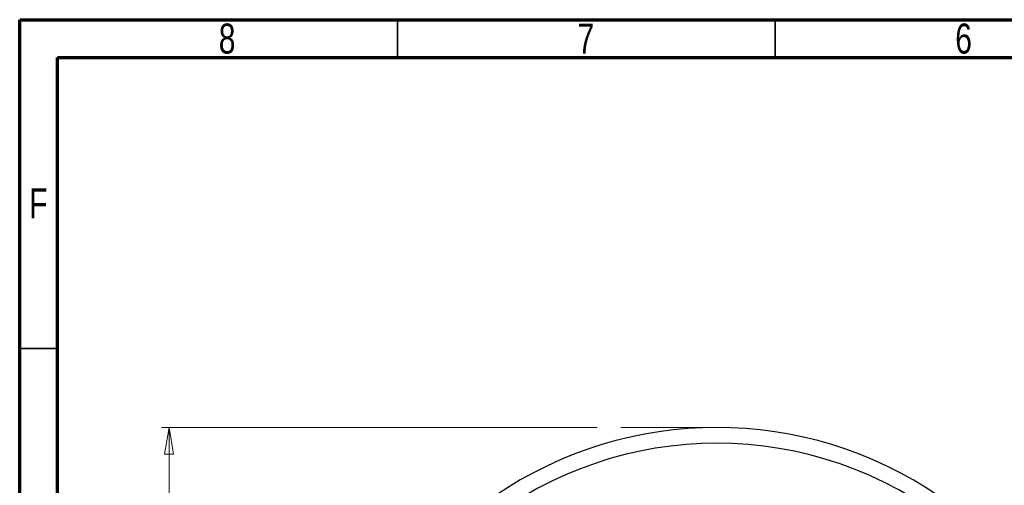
# Model space of a CAD drawing. Header units: inches. Extents: x 0.6 to 16.3, y 0.2 to 11.5.
# Tile 5 of 18: x 0.6 to 5.7, y 9.1 to 11.5. Entities that reach past the tile are written whole.
import ezdxf

# ---------------------------------------------------------------- set-up
doc = ezdxf.new("R2010")
doc.units = ezdxf.units.IN
doc.header["$MEASUREMENT"] = 0
doc.linetypes.add('CENTERX2', pattern=[0.8, 0.5, -0.1, 0.1, -0.1])
doc.styles.add('SLDTEXTSTYLE0', font='TXT', dxfattribs={"width": 0.75})
doc.dimstyles.new('SLDDIMSTYLE1', dxfattribs={"dimtxt": 0.137795, "dimasz": 0.14, "dimexe": 0, "dimexo": 0.0625, "dimgap": 0.034449, "dimtad": 0, "dimtih": 1, "dimtoh": 1, "dimdec": 1, "dimlfac": 1.5, "dimrnd": 1e-09, "dimzin": 12, "dimdsep": 46, "dimtxsty": 'SLDTEXTSTYLE0', "dimblk1": 'CLOSED', "dimblk2": 'CLOSED', "dimsah": 1, "dimcen": 0.09, "dimadec": 0, "dimazin": 3, "dimtfac": 1, "dimtdec": 1, "dimtofl": 0, "dimtmove": 0, "dimatfit": 3, "dimldrblk": 'CLOSED', "dimfxl": 0, "dimfrac": 2, "dimtolj": 1, "dimtzin": 12, "dimarcsym": 0})

# ---------------------------------------------------------------- blocks, each defined once
blk = doc.blocks.new('_Closed')
at = {"color": 0, "linetype": 'ByBlock', "lineweight": -2}
for p, q in [((-1, 0.166667), (0, 0)), ((-1, 0.166667), (-1, -0.166667)), ((0, 0), (-1, -0.166667)), ((0, 0), (-1, 0))]:
    blk.add_line(p, q, dxfattribs=at)
blk = doc.blocks.new('_D_1')
at = {"color": 7, "linetype": 'Continuous', "lineweight": 0}
for p, q in [((3.6, 9.3727), (1.3295, 9.3727)), ((1.3689, 9.3727), (1.3689, 8.7434)), ((1.2162, 8.7154), (1.1742, 8.7154)), ((1.1742, 8.7154), (1.1742, 8.4967)), ((1.5216, 8.7154), (1.5636, 8.7154)), ((1.5636, 8.7154), (1.5636, 8.4967)), ((1.1742, 8.4967), (1.2162, 8.4967)), ((1.5636, 8.4967), (1.5216, 8.4967)), ((1.3689, 4.5029), (1.3689, 8.2905)), ((2.9782, 4.5029), (1.3295, 4.5029))]:
    blk.add_line(p, q, dxfattribs=at)
at = {"color": 7, "linetype": 'Continuous', "lineweight": 18, "xscale": 0.14, "yscale": 0.14}
for p, rotation in [((1.3689, 9.3727), 90.0000000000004), ((1.3689, 4.5029), 270.0000000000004)]:
    blk.add_blockref('_Closed', p, dxfattribs=dict(at, rotation=rotation))
at = {"color": 7, "linetype": 'Continuous', "lineweight": 18, "char_height": 0.1378, "attachment_point": 1, "style": 'SLDTEXTSTYLE0'}
for s, insert in [('186', (1.2162, 8.6743)), ('7.3', (1.2416, 8.4681))]:
    blk.add_mtext(s, dxfattribs=dict(at, insert=insert))

msp = doc.modelspace()

# ---------------------------------------------------------------- linework, layer by layer
at = {"color": 7, "linetype": 'Continuous', "lineweight": 70}
for p, q in [((0.5906, 0.1969), (0.5906, 11.4961)), ((0.5906, 11.4961), (16.3386, 11.4961)), ((0.7874, 0.3937), (0.7874, 11.2992)), ((0.7874, 11.2992), (16.1417, 11.2992))]:
    msp.add_line(p, q, dxfattribs=at)
at = {"color": 7, "linetype": 'Continuous', "lineweight": 35}
for p, q in [((2.5591, 11.2992), (2.5591, 11.4961)), ((4.5276, 11.2992), (4.5276, 11.4961)), ((0.7874, 9.7835), (0.5906, 9.7835))]:
    msp.add_line(p, q, dxfattribs=at)
at = {"color": 7, "linetype": 'CENTERX2', "lineweight": 18}
msp.add_line((4.2237, 9.3727), (3.6394, 9.3727), dxfattribs=at)
at = {"color": 7, "linetype": 'Continuous', "lineweight": 25}
msp.add_arc((4.2237, 7.3193), 2.0533, 55.6839, 124.3161, dxfattribs=at)
at = {"color": 8, "linetype": 'Continuous', "lineweight": 25}
msp.add_arc((4.2237, 7.3193), 1.9709, 58.7644, 135.2356, dxfattribs=at)

# ---------------------------------------------------------------- texts
at = {"color": 7, "linetype": 'Continuous', "lineweight": 0, "char_height": 0.1562, "attachment_point": 2, "style": 'SLDTEXTSTYLE0'}
for s, insert in [('8', (1.6717, 11.476)), ('7', (3.5417, 11.476)), ('6', (5.5102, 11.476)), ('F', (0.6873, 10.6174))]:
    msp.add_mtext(s, dxfattribs=dict(at, insert=insert))

# ---------------------------------------------------------------- dimensions: what is measured, and where the dimension line sits
at = {"color": 7, "linetype": 'Continuous', "lineweight": 18}
dim = msp.add_linear_dim(base=(1.3689, 4.5029), p1=(3.6394, 9.3727), p2=(3.0176, 4.5029), angle=90, dimstyle='SLDDIMSTYLE1', dxfattribs=at)
dim.commit()
dim.dimension.update_dxf_attribs({"geometry": '_D_1', "text_midpoint": (1.3689, 8.517), "dimtype": 160})

doc.saveas('drawing.dxf')
